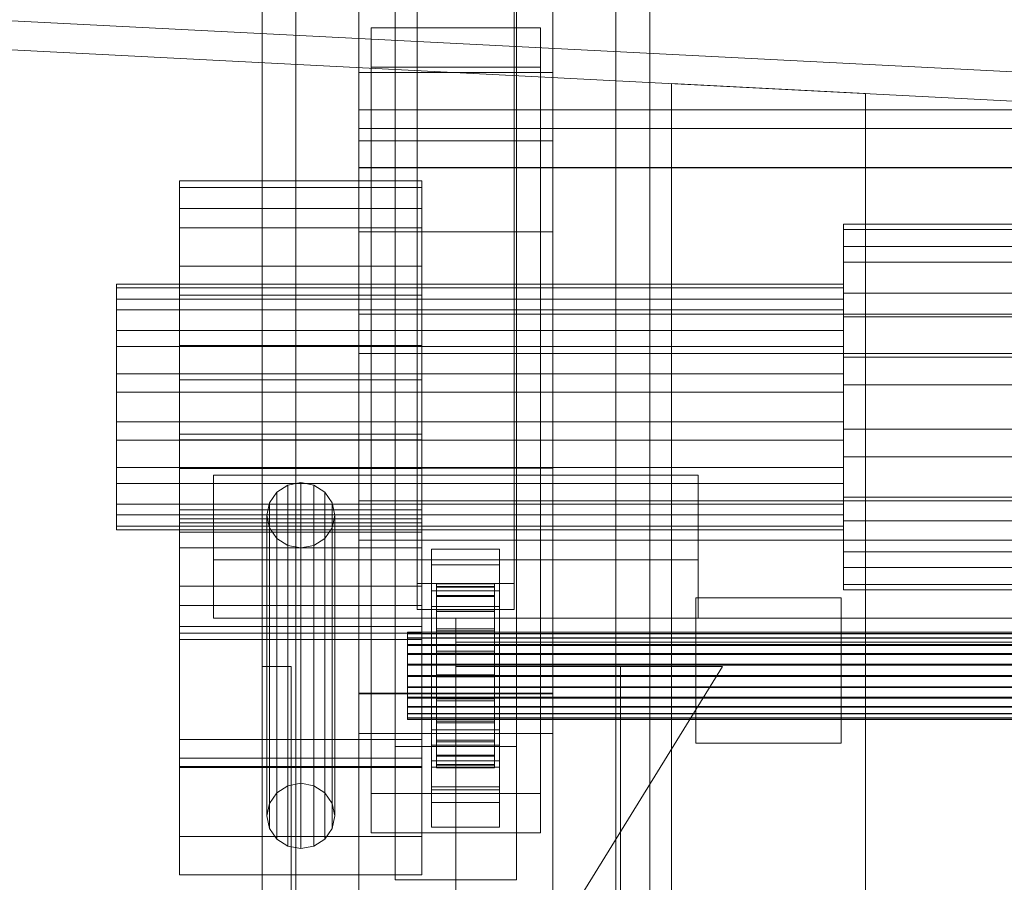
# Model space of a CAD drawing. Header units: millimetres. Extents: x -3490 to 61924, y -72580 to 6847.
# Tile 63 of 256: x -520 to -317, y -35858 to -35680. Entities that reach past the tile are written whole.
import ezdxf

# ---------------------------------------------------------------- set-up
doc = ezdxf.new("R2010")
doc.units = ezdxf.units.MM
for name, color, linetype, lineweight in [('COTAS_O', 1, 'Continuous', 0), ('COTAS_P', 1, 'Continuous', 0), ('frontal_C01', 7, 'Continuous', 0), ('frontal_C02', 7, 'Continuous', 0), ('frontal_C09', 7, 'Continuous', 0)]:
    doc.layers.add(name, color=color, linetype=linetype, lineweight=lineweight)
doc.dimstyles.new('R19_100', dxfattribs={"dimtxt": 250, "dimasz": 150, "dimexe": 150, "dimexo": 80, "dimgap": 100, "dimtad": 1, "dimtih": 1, "dimtoh": 1, "dimdsep": 46, "dimcen": 0.09, "dimadec": 0, "dimazin": 0, "dimtfac": 1, "dimtdec": 4, "dimtofl": 0, "dimtmove": 0, "dimatfit": 3, "dimfxl": 1, "dimtolj": 1, "dimtzin": 0, "dimarcsym": 0})

# ---------------------------------------------------------------- blocks, each defined once
blk = doc.blocks.new('DIM_R29_54')
at = {"layer": 'COTAS_P'}
for p, q in [((-2600, -35460), (-2645.93, -36358.83)), ((140, -35600), (94.07, -36498.83)), ((-2645.93, -36358.83), (-2493.82, -36321.54)), ((94.07, -36498.83), (-2645.93, -36358.83)), ((-2645.93, -36358.83), (-2498.42, -36411.42)), ((94.07, -36498.83), (-53.43, -36446.23)), ((94.07, -36498.83), (-58.03, -36536.11))]:
    blk.add_line(p, q, dxfattribs=at)
blk.add_text('2743.57 P', height=250, rotation=177.075, dxfattribs=at).set_placement((-1281.03, -36528.7))
blk = doc.blocks.new('DIM_R29_59')
at = {"layer": 'COTAS_O'}
for p, q in [((-1850, -34900), (-1850, -35600)), ((-150, -34900), (-150, -35600)), ((-1850, -35600), (-1700, -35555)), ((-150, -35600), (-300, -35555)), ((-150, -35600), (-1850, -35600)), ((-1850, -35600), (-1700, -35645)), ((-150, -35600), (-300, -35645))]:
    blk.add_line(p, q, dxfattribs=at)
blk.add_text('1700 O', height=250, rotation=180, dxfattribs=at).set_placement((-1000, -35700))
blk = doc.blocks.new('DIM_R29_63')
at = {"layer": 'COTAS_O'}
for p, q in [((-1480, -35300), (-1330, -35255)), ((490, -35300), (340, -35255)), ((-1480, -36000), (-1480, -35300)), ((-1480, -35300), (490, -35300)), ((-1480, -35300), (-1330, -35345)), ((490, -35300), (340, -35345)), ((490, -36000), (490, -35300))]:
    blk.add_line(p, q, dxfattribs=at)
blk.add_text('1970 O', height=250, dxfattribs=at).set_placement((-495, -35200))
blk = doc.blocks.new('DIM_R29_65')
at = {"layer": 'COTAS_O'}
for p, q in [((-1400, -35300), (-1250, -35255)), ((1400, -35300), (1250, -35255)), ((-1400, -36000), (-1400, -35300)), ((-1400, -35300), (1400, -35300)), ((-1400, -35300), (-1250, -35345)), ((1400, -35300), (1250, -35345)), ((1400, -36000), (1400, -35300))]:
    blk.add_line(p, q, dxfattribs=at)
blk.add_text('2800 O', height=250, dxfattribs=at).set_placement((0, -35200))

msp = doc.modelspace()

# ---------------------------------------------------------------- linework, layer by layer
at = {"layer": 'frontal_C01'}
for p, q in [((-470, -35975), (-470, -34599.343)), ((-463, -35975), (-463, -34599.343)), ((-397, -35975), (-397, -34599.343)), ((-390, -35975), (-390, -34599.343)), ((-470, -35975), (-470, -35273.382)), ((-463, -35975), (-463, -35273.382)), ((-397, -35975), (-397, -35273.382)), ((-390, -35975), (-390, -35273.382)), ((-442.5, -35830.021), (-442.5, -35348.555)), ((-417.5, -35348.555), (-417.5, -35830.021)), ((-442.5, -35857.548), (-442.5, -35376.083)), ((-417.5, -35857.548), (-417.5, -35376.083)), ((-450, -35705.117), (-450, -35381.578)), ((-410, -35705.117), (-410, -35381.578)), ((-450, -35819.138), (-450, -35616.933)), ((-410, -35616.933), (-410, -35819.138)), ((-438, -35796.387), (-438, -35644.646)), ((-418, -35644.646), (-418, -35796.387)), ((-438, -35650.038), (-438, -35801.779)), ((-418, -35801.779), (-418, -35650.038)), ((-450, -35702.525), (-450, -35664.006)), ((-450, -35868.431), (-450, -35666.226)), ((-450, -35705.117), (-450, -35666.598)), ((-450, -35827.343), (-450, -35666.598)), ((-410, -35868.431), (-410, -35666.226)), ((-410, -35666.598), (-410, -35705.117)), ((-410, -35666.598), (-410, -35827.343)), ((-450, -35672.095), (-450, -35710.613)), ((-447.5, -35689.902), (-447.5, -35681.813)), ((-447.5, -35681.813), (-412.5, -35681.813)), ((-447.5, -35839.74), (-447.5, -35681.813)), ((-412.5, -35681.813), (-412.5, -35689.902)), ((-412.5, -35681.813), (-412.5, -35839.74)), ((-412.5, -35689.902), (-447.5, -35689.902)), ((-447.5, -35847.829), (-447.5, -35689.902)), ((-412.5, -35847.829), (-412.5, -35689.902)), ((450, -35702.525), (-450, -35702.525)), ((-450, -35702.525), (-450, -35710.613)), ((-410, -35705.117), (-450, -35705.117)), ((-450, -35865.862), (-450, -35705.117)), ((-410, -35865.862), (-410, -35705.117)), ((-450, -35710.613), (450, -35710.613)), ((-487, -35719.036), (-487, -35713.336)), ((-487, -35713.336), (-487, -35714.741)), ((-437, -35713.336), (-487, -35713.336)), ((-437, -35714.741), (-437, -35713.336)), ((-437, -35713.336), (-437, -35719.036)), ((-487, -35714.741), (-487, -35723.035)), ((-437, -35714.741), (-487, -35714.741)), ((-437, -35723.035), (-437, -35714.741)), ((-487, -35730.973), (-487, -35719.036)), ((-437, -35719.036), (-487, -35719.036)), ((-437, -35719.036), (-437, -35730.973)), ((-487, -35723.035), (-487, -35736.957)), ((-437, -35723.035), (-487, -35723.035)), ((-437, -35736.957), (-437, -35723.035)), ((-350, -35726.88), (-350, -35722.272)), ((-350, -35722.272), (-350, -35723.407)), ((350, -35722.272), (-350, -35722.272)), ((-350, -35723.407), (-350, -35730.113)), ((350, -35723.407), (-350, -35723.407)), ((-350, -35736.531), (-350, -35726.88)), ((350, -35726.88), (-350, -35726.88)), ((-487, -35747.328), (-487, -35730.973)), ((-437, -35730.973), (-487, -35730.973)), ((-437, -35730.973), (-437, -35747.328)), ((-350, -35730.113), (-350, -35741.37)), ((350, -35730.113), (-350, -35730.113)), ((-500, -35737.775), (-500, -35734.682)), ((-500, -35734.682), (-500, -35735.444)), ((-350, -35734.682), (-500, -35734.682)), ((-500, -35735.444), (-500, -35739.945)), ((-350, -35735.444), (-500, -35735.444)), ((-350, -35735.444), (-350, -35734.682)), ((-350, -35734.682), (-350, -35737.775)), ((-350, -35739.945), (-350, -35735.444)), ((-487, -35736.957), (-487, -35754.387)), ((-437, -35736.957), (-487, -35736.957)), ((-437, -35754.387), (-437, -35736.957)), ((-350, -35749.755), (-350, -35736.531)), ((350, -35736.531), (-350, -35736.531)), ((-500, -35744.251), (-500, -35737.775)), ((-350, -35737.775), (-500, -35737.775)), ((-350, -35737.775), (-350, -35744.251)), ((-500, -35739.945), (-500, -35747.498)), ((-350, -35739.945), (-500, -35739.945)), ((-450, -35748.935), (-450, -35740.847)), ((-450, -35740.847), (450, -35740.847)), ((-450, -35779.365), (-450, -35740.847)), ((-350, -35747.498), (-350, -35739.945)), ((-350, -35741.37), (-350, -35755.462)), ((350, -35741.37), (-350, -35741.37)), ((-500, -35753.125), (-500, -35744.251)), ((-350, -35744.251), (-500, -35744.251)), ((-350, -35744.251), (-350, -35753.125)), ((-500, -35747.498), (-500, -35756.955)), ((-350, -35747.498), (-500, -35747.498)), ((-487, -35765.613), (-487, -35747.328)), ((-487, -35747.328), (-437, -35747.328)), ((-437, -35747.328), (-437, -35765.613)), ((-350, -35756.955), (-350, -35747.498)), ((450, -35748.935), (-450, -35748.935)), ((-450, -35748.935), (-450, -35787.454)), ((-350, -35764.538), (-350, -35749.755)), ((-350, -35749.755), (350, -35749.755)), ((-500, -35763.045), (-500, -35753.125)), ((-500, -35753.125), (-350, -35753.125)), ((-350, -35753.125), (-350, -35763.045)), ((-487, -35754.387), (-487, -35772.672)), ((-437, -35754.387), (-487, -35754.387)), ((-437, -35772.672), (-437, -35754.387)), ((-350, -35755.462), (-350, -35770.245)), ((350, -35755.462), (-350, -35755.462)), ((-500, -35756.955), (-500, -35766.875)), ((-350, -35756.955), (-500, -35756.955)), ((-350, -35766.875), (-350, -35756.955)), ((-500, -35772.502), (-500, -35763.045)), ((-350, -35763.045), (-500, -35763.045)), ((-350, -35763.045), (-350, -35772.502)), ((-487, -35783.043), (-487, -35765.613)), ((-437, -35765.613), (-487, -35765.613)), ((-437, -35765.613), (-437, -35783.043)), ((-350, -35778.63), (-350, -35764.538)), ((350, -35764.538), (-350, -35764.538)), ((-500, -35766.875), (-500, -35775.749)), ((-350, -35766.875), (-500, -35766.875)), ((-487, -35834.146), (-487, -35766.742)), ((-487, -35766.742), (-437, -35766.742)), ((-487, -35781.187), (-487, -35766.742)), ((-437, -35766.742), (-437, -35834.146)), ((-437, -35766.742), (-437, -35781.187)), ((-350, -35775.749), (-350, -35766.875)), ((-350, -35770.245), (-350, -35783.469)), ((350, -35770.245), (-350, -35770.245)), ((-500, -35780.055), (-500, -35772.502)), ((-350, -35772.502), (-500, -35772.502)), ((-487, -35772.672), (-487, -35789.027)), ((-437, -35772.672), (-487, -35772.672)), ((-480, -35791.525), (-480, -35774.027)), ((-480, -35774.027), (-380, -35774.027)), ((-480, -35803.525), (-480, -35774.027)), ((-437, -35789.027), (-437, -35772.672)), ((-380, -35774.027), (-380, -35791.525)), ((-380, -35774.027), (-380, -35803.525)), ((-350, -35772.502), (-350, -35780.055)), ((-500, -35775.749), (-500, -35782.225)), ((-350, -35775.749), (-500, -35775.749)), ((-464.679, -35776.114), (-466.95, -35777.575)), ((-462, -35775.601), (-464.679, -35776.114)), ((-464.679, -35838.126), (-464.679, -35776.114)), ((-459.321, -35776.114), (-462, -35775.601)), ((-462, -35837.613), (-462, -35775.601)), ((-457.05, -35777.575), (-459.321, -35776.114)), ((-459.321, -35838.126), (-459.321, -35776.114)), ((-350, -35782.225), (-350, -35775.749)), ((-466.95, -35777.575), (-468.467, -35779.762)), ((-466.95, -35839.587), (-466.95, -35777.575)), ((-455.533, -35779.762), (-457.05, -35777.575)), ((-457.05, -35839.587), (-457.05, -35777.575)), ((-500, -35784.556), (-500, -35780.055)), ((-350, -35780.055), (-500, -35780.055)), ((-487, -35828.562), (-487, -35780.031)), ((-487, -35780.031), (-437, -35780.031)), ((-487, -35785.809), (-487, -35780.031)), ((-468.467, -35779.762), (-469, -35782.342)), ((-468.467, -35841.774), (-468.467, -35779.762)), ((-455, -35782.342), (-455.533, -35779.762)), ((-455.533, -35841.774), (-455.533, -35779.762)), ((450, -35779.365), (-450, -35779.365)), ((-450, -35779.365), (-450, -35787.454)), ((-437, -35780.031), (-437, -35828.562)), ((-437, -35780.031), (-437, -35785.809)), ((-350, -35789.887), (-350, -35778.63)), ((350, -35778.63), (-350, -35778.63)), ((-350, -35780.055), (-350, -35784.556)), ((-500, -35782.225), (-500, -35785.318)), ((-350, -35782.225), (-500, -35782.225)), ((-437, -35781.187), (-487, -35781.187)), ((-487, -35781.187), (-487, -35848.591)), ((-469, -35782.342), (-468.467, -35784.921)), ((-469, -35844.353), (-469, -35782.342)), ((-455.533, -35784.921), (-455, -35782.342)), ((-455, -35782.342), (-455, -35844.353)), ((-437, -35848.591), (-437, -35781.187)), ((-350, -35785.318), (-350, -35782.225)), ((-487, -35796.965), (-487, -35783.043)), ((-437, -35783.043), (-487, -35783.043)), ((-487, -35832.414), (-487, -35783.883)), ((-487, -35783.883), (-437, -35783.883)), ((-487, -35807.957), (-487, -35783.883)), ((-437, -35783.043), (-437, -35796.965)), ((-437, -35783.883), (-437, -35832.414)), ((-437, -35783.883), (-437, -35807.957)), ((-350, -35783.469), (-350, -35793.12)), ((350, -35783.469), (-350, -35783.469)), ((-500, -35785.318), (-500, -35784.556)), ((-350, -35784.556), (-500, -35784.556)), ((-350, -35785.318), (-500, -35785.318)), ((-437, -35785.809), (-487, -35785.809)), ((-487, -35785.809), (-487, -35834.34)), ((-468.467, -35784.921), (-466.95, -35787.108)), ((-468.467, -35846.933), (-468.467, -35784.921)), ((-457.05, -35787.108), (-455.533, -35784.921)), ((-455.533, -35846.933), (-455.533, -35784.921)), ((-437, -35834.34), (-437, -35785.809)), ((-350, -35784.556), (-350, -35785.318)), ((-466.95, -35787.108), (-464.679, -35788.569)), ((-466.95, -35849.12), (-466.95, -35787.108)), ((-459.321, -35788.569), (-457.05, -35787.108)), ((-457.05, -35849.12), (-457.05, -35787.108)), ((-450, -35787.454), (450, -35787.454)), ((-487, -35789.027), (-487, -35800.964)), ((-437, -35789.027), (-487, -35789.027)), ((-464.679, -35788.569), (-462, -35789.083)), ((-464.679, -35850.581), (-464.679, -35788.569)), ((-462, -35789.083), (-459.321, -35788.569)), ((-462, -35851.094), (-462, -35789.083)), ((-459.321, -35850.581), (-459.321, -35788.569)), ((-437, -35800.964), (-437, -35789.027)), ((-435, -35792.535), (-435, -35789.3)), ((-435, -35789.3), (-421, -35789.3)), ((-435, -35829.745), (-435, -35789.3)), ((-421, -35789.3), (-421, -35792.535)), ((-421, -35789.3), (-421, -35829.745)), ((-350, -35796.593), (-350, -35789.887)), ((350, -35789.887), (-350, -35789.887)), ((-380, -35791.525), (-480, -35791.525)), ((-480, -35791.525), (-480, -35803.525)), ((-421, -35792.535), (-435, -35792.535)), ((-435, -35792.535), (-435, -35832.98)), ((-421, -35832.98), (-421, -35792.535)), ((-380, -35803.525), (-380, -35791.525)), ((-350, -35793.12), (-350, -35797.728)), ((350, -35793.12), (-350, -35793.12)), ((-418, -35796.387), (-438, -35796.387)), ((-438, -35796.387), (-438, -35801.779)), ((-434, -35806.454), (-434, -35796.455)), ((-434, -35796.455), (-434, -35797.047)), ((-434, -35796.455), (-422, -35796.455)), ((-434, -35797.157), (-434, -35796.455)), ((-422, -35797.047), (-422, -35796.455)), ((-422, -35796.455), (-422, -35806.454)), ((-422, -35796.455), (-422, -35797.157)), ((-418, -35801.779), (-418, -35796.387)), ((-350, -35797.728), (-350, -35796.593)), ((350, -35796.593), (-350, -35796.593)), ((-487, -35805.259), (-487, -35796.965)), ((-437, -35796.965), (-487, -35796.965)), ((-437, -35796.965), (-437, -35805.259)), ((-435, -35801.163), (-435, -35797.928)), ((-435, -35797.928), (-421, -35797.928)), ((-435, -35838.372), (-435, -35797.928)), ((-434, -35806.735), (-434, -35797.047)), ((-434, -35797.047), (-434, -35798.894)), ((-434, -35797.047), (-422, -35797.047)), ((-434, -35806.787), (-434, -35797.157)), ((-434, -35797.157), (-422, -35797.157)), ((-434, -35799.107), (-434, -35797.157)), ((-422, -35798.894), (-422, -35797.047)), ((-422, -35797.047), (-422, -35806.735)), ((-422, -35797.157), (-422, -35806.787)), ((-422, -35797.157), (-422, -35799.107)), ((-421, -35797.928), (-421, -35801.163)), ((-421, -35797.928), (-421, -35838.372)), ((350, -35797.728), (-350, -35797.728)), ((-434, -35807.61), (-434, -35798.894)), ((-434, -35798.894), (-434, -35801.869)), ((-434, -35798.894), (-422, -35798.894)), ((-434, -35807.71), (-434, -35799.107)), ((-434, -35799.107), (-422, -35799.107)), ((-434, -35802.17), (-434, -35799.107)), ((-422, -35801.869), (-422, -35798.894)), ((-422, -35798.894), (-422, -35807.61)), ((-422, -35799.107), (-422, -35807.71)), ((-422, -35799.107), (-422, -35802.17)), ((-487, -35800.964), (-487, -35806.664)), ((-437, -35800.964), (-487, -35800.964)), ((-438, -35801.779), (-418, -35801.779)), ((-437, -35806.664), (-437, -35800.964)), ((-421, -35801.163), (-435, -35801.163)), ((-435, -35801.163), (-435, -35841.608)), ((-434, -35809.019), (-434, -35801.869)), ((-434, -35801.869), (-434, -35805.77)), ((-434, -35801.869), (-422, -35801.869)), ((-434, -35809.161), (-434, -35802.17)), ((-434, -35802.17), (-422, -35802.17)), ((-434, -35806.139), (-434, -35802.17)), ((-422, -35805.77), (-422, -35801.869)), ((-422, -35801.869), (-422, -35809.019)), ((-422, -35802.17), (-422, -35809.161)), ((-422, -35802.17), (-422, -35806.139)), ((-421, -35841.608), (-421, -35801.163)), ((-480, -35803.525), (-380, -35803.525)), ((-430, -35803.525), (-430, -35808.525)), ((430, -35803.525), (-430, -35803.525)), ((-487, -35806.664), (-487, -35805.259)), ((-437, -35805.259), (-487, -35805.259)), ((-437, -35806.664), (-487, -35806.664)), ((-440, -35806.787), (-440, -35806.454)), ((-440, -35806.454), (-440, -35806.735)), ((-440, -35806.454), (440, -35806.454)), ((-440, -35806.735), (-440, -35807.61)), ((-440, -35806.735), (440, -35806.735)), ((-440, -35807.71), (-440, -35806.787)), ((-440, -35806.787), (440, -35806.787)), ((-437, -35805.259), (-437, -35806.664)), ((-434, -35810.867), (-434, -35805.77)), ((-434, -35805.77), (-434, -35810.331)), ((-434, -35805.77), (-422, -35805.77)), ((-434, -35811.041), (-434, -35806.139)), ((-434, -35806.139), (-422, -35806.139)), ((-434, -35810.742), (-434, -35806.139)), ((-434, -35806.735), (-434, -35806.454)), ((-422, -35806.454), (-434, -35806.454)), ((-434, -35806.454), (-434, -35806.787)), ((-434, -35807.61), (-434, -35806.735)), ((-422, -35806.735), (-434, -35806.735)), ((-422, -35806.787), (-434, -35806.787)), ((-434, -35806.787), (-434, -35807.71)), ((-422, -35810.331), (-422, -35805.77)), ((-422, -35805.77), (-422, -35810.867)), ((-422, -35806.139), (-422, -35811.041)), ((-422, -35806.139), (-422, -35810.742)), ((-422, -35806.454), (-422, -35806.735)), ((-422, -35806.787), (-422, -35806.454)), ((-422, -35806.735), (-422, -35807.61)), ((-422, -35807.71), (-422, -35806.787)), ((-437, -35807.957), (-487, -35807.957)), ((-487, -35807.957), (-487, -35856.488)), ((-440, -35807.61), (-440, -35809.019)), ((-440, -35807.61), (440, -35807.61)), ((-440, -35809.161), (-440, -35807.71)), ((-440, -35807.71), (440, -35807.71)), ((-437, -35856.488), (-437, -35807.957)), ((-434, -35809.019), (-434, -35807.61)), ((-422, -35807.61), (-434, -35807.61)), ((-422, -35807.71), (-434, -35807.71)), ((-434, -35807.71), (-434, -35809.161)), ((430, -35808.525), (-430, -35808.525)), ((-430, -35808.525), (-430, -35858.525)), ((-422, -35807.61), (-422, -35809.019)), ((-422, -35809.161), (-422, -35807.71)), ((-440, -35809.019), (-440, -35810.867)), ((-440, -35809.019), (440, -35809.019)), ((-440, -35811.041), (-440, -35809.161)), ((-440, -35809.161), (440, -35809.161)), ((-440, -35810.867), (-440, -35813.027)), ((-440, -35810.867), (440, -35810.867)), ((-434, -35810.867), (-434, -35809.019)), ((-422, -35809.019), (-434, -35809.019)), ((-422, -35809.161), (-434, -35809.161)), ((-434, -35809.161), (-434, -35811.041)), ((-434, -35810.331), (-434, -35813.027)), ((-422, -35810.331), (-434, -35810.331)), ((-434, -35810.331), (-434, -35815.241)), ((-434, -35813.222), (-434, -35810.742)), ((-434, -35810.742), (-422, -35810.742)), ((-434, -35815.666), (-434, -35810.742)), ((-434, -35813.027), (-434, -35810.867)), ((-422, -35810.867), (-434, -35810.867)), ((-422, -35809.019), (-422, -35810.867)), ((-422, -35811.041), (-422, -35809.161)), ((-422, -35813.027), (-422, -35810.331)), ((-422, -35815.241), (-422, -35810.331)), ((-422, -35810.742), (-422, -35813.222)), ((-422, -35810.742), (-422, -35815.666)), ((-422, -35810.867), (-422, -35813.027)), ((-440, -35813.222), (-440, -35811.041)), ((-440, -35811.041), (440, -35811.041)), ((-422, -35811.041), (-434, -35811.041)), ((-434, -35811.041), (-434, -35813.222)), ((-422, -35813.222), (-422, -35811.041)), ((-470, -35902.568), (-470, -35813.525)), ((-470, -35813.525), (-464, -35813.525)), ((-464, -35902.568), (-464, -35813.525)), ((-440, -35813.027), (-440, -35815.353)), ((440, -35813.027), (-440, -35813.027)), ((-440, -35815.554), (-440, -35813.222)), ((-440, -35813.222), (440, -35813.222)), ((-434, -35813.027), (-422, -35813.027)), ((-434, -35815.353), (-434, -35813.027)), ((-422, -35813.222), (-434, -35813.222)), ((-434, -35813.222), (-434, -35815.554)), ((-430, -35902.568), (-375, -35813.525)), ((-375, -35813.525), (-430, -35813.525)), ((-430, -35813.525), (-430, -35902.568)), ((-422, -35813.027), (-422, -35815.353)), ((-422, -35815.554), (-422, -35813.222)), ((-396, -35902.568), (-396, -35813.525)), ((-396, -35813.525), (-390, -35813.525)), ((-390, -35902.568), (-390, -35813.525)), ((-440, -35815.353), (-440, -35817.686)), ((-440, -35815.353), (440, -35815.353)), ((-440, -35817.88), (-440, -35815.554)), ((-440, -35815.554), (440, -35815.554)), ((-434, -35815.353), (-434, -35815.241)), ((-434, -35815.241), (-434, -35820.166)), ((-434, -35815.241), (-422, -35815.241)), ((-434, -35817.686), (-434, -35815.353)), ((-422, -35815.353), (-434, -35815.353)), ((-434, -35815.554), (-434, -35815.666)), ((-422, -35815.554), (-434, -35815.554)), ((-434, -35815.554), (-434, -35817.88)), ((-434, -35815.666), (-422, -35815.666)), ((-434, -35820.576), (-434, -35815.666)), ((-422, -35820.166), (-422, -35815.241)), ((-422, -35815.241), (-422, -35815.353)), ((-422, -35815.353), (-422, -35817.686)), ((-422, -35815.666), (-422, -35815.554)), ((-422, -35817.88), (-422, -35815.554)), ((-422, -35815.666), (-422, -35820.576)), ((-440, -35817.686), (-440, -35819.866)), ((-440, -35817.686), (440, -35817.686)), ((-440, -35820.041), (-440, -35817.88)), ((-440, -35817.88), (440, -35817.88)), ((-434, -35819.866), (-434, -35817.686)), ((-434, -35817.686), (-434, -35820.166)), ((-422, -35817.686), (-434, -35817.686)), ((-434, -35817.88), (-434, -35820.576)), ((-422, -35817.88), (-434, -35817.88)), ((-434, -35817.88), (-434, -35820.041)), ((-422, -35820.166), (-422, -35817.686)), ((-422, -35817.686), (-422, -35819.866)), ((-422, -35820.576), (-422, -35817.88)), ((-422, -35820.041), (-422, -35817.88)), ((-410, -35819.005), (-450, -35819.005)), ((-450, -35819.005), (-450, -35868.564)), ((-450, -35898.861), (-450, -35819.005)), ((-450, -35868.431), (-450, -35819.138)), ((-450, -35819.138), (-410, -35819.138)), ((-440, -35819.866), (-440, -35821.746)), ((-440, -35819.866), (440, -35819.866)), ((-440, -35821.889), (-440, -35820.041)), ((-440, -35820.041), (440, -35820.041)), ((-434, -35821.746), (-434, -35819.866)), ((-434, -35819.866), (-434, -35824.769)), ((-422, -35819.866), (-434, -35819.866)), ((-434, -35820.041), (-434, -35825.137)), ((-422, -35820.041), (-434, -35820.041)), ((-434, -35820.041), (-434, -35821.889)), ((-434, -35820.166), (-434, -35824.769)), ((-434, -35820.166), (-422, -35820.166)), ((-434, -35820.576), (-422, -35820.576)), ((-434, -35825.137), (-434, -35820.576)), ((-422, -35824.769), (-422, -35819.866)), ((-422, -35819.866), (-422, -35821.746)), ((-422, -35825.137), (-422, -35820.041)), ((-422, -35821.889), (-422, -35820.041)), ((-422, -35824.769), (-422, -35820.166)), ((-422, -35820.576), (-422, -35825.137)), ((-410, -35868.564), (-410, -35819.005)), ((-410, -35819.005), (-410, -35898.861)), ((-410, -35819.138), (-410, -35868.431)), ((-440, -35821.746), (-440, -35823.197)), ((-440, -35821.746), (440, -35821.746)), ((-440, -35823.298), (-440, -35821.889)), ((-440, -35821.889), (440, -35821.889)), ((-434, -35823.197), (-434, -35821.746)), ((-434, -35821.746), (-434, -35828.738)), ((-422, -35821.746), (-434, -35821.746)), ((-434, -35821.889), (-434, -35829.038)), ((-422, -35821.889), (-434, -35821.889)), ((-434, -35821.889), (-434, -35823.298)), ((-422, -35828.738), (-422, -35821.746)), ((-422, -35821.746), (-422, -35823.197)), ((-422, -35829.038), (-422, -35821.889)), ((-422, -35823.298), (-422, -35821.889)), ((-440, -35823.197), (-440, -35824.12)), ((-440, -35823.197), (440, -35823.197)), ((-440, -35824.173), (-440, -35823.298)), ((-440, -35823.298), (440, -35823.298)), ((-440, -35824.12), (-440, -35824.453)), ((-440, -35824.12), (440, -35824.12)), ((-440, -35824.453), (-440, -35824.173)), ((-440, -35824.173), (440, -35824.173)), ((-440, -35824.453), (440, -35824.453)), ((-434, -35824.12), (-434, -35823.197)), ((-434, -35823.197), (-434, -35831.801)), ((-422, -35823.197), (-434, -35823.197)), ((-434, -35823.298), (-434, -35832.014)), ((-422, -35823.298), (-434, -35823.298)), ((-434, -35823.298), (-434, -35824.173)), ((-434, -35824.453), (-434, -35824.12)), ((-434, -35824.12), (-434, -35833.75)), ((-422, -35824.12), (-434, -35824.12)), ((-434, -35824.173), (-434, -35833.86)), ((-422, -35824.173), (-434, -35824.173)), ((-434, -35824.173), (-434, -35824.453)), ((-434, -35824.453), (-434, -35834.453)), ((-422, -35824.453), (-434, -35824.453)), ((-434, -35824.769), (-434, -35828.738)), ((-434, -35824.769), (-422, -35824.769)), ((-422, -35831.801), (-422, -35823.197)), ((-422, -35823.197), (-422, -35824.12)), ((-422, -35832.014), (-422, -35823.298)), ((-422, -35824.173), (-422, -35823.298)), ((-422, -35833.75), (-422, -35824.12)), ((-422, -35824.12), (-422, -35824.453)), ((-422, -35833.86), (-422, -35824.173)), ((-422, -35824.453), (-422, -35824.173)), ((-422, -35834.453), (-422, -35824.453)), ((-422, -35828.738), (-422, -35824.769)), ((-435, -35838.988), (-435, -35826.586)), ((-435, -35826.586), (-421, -35826.586)), ((-435, -35834.29), (-435, -35826.586)), ((-434, -35825.137), (-422, -35825.137)), ((-434, -35829.038), (-434, -35825.137)), ((-422, -35825.137), (-422, -35829.038)), ((-421, -35826.586), (-421, -35838.988)), ((-421, -35826.586), (-421, -35834.29)), ((-437, -35828.562), (-487, -35828.562)), ((-487, -35828.562), (-487, -35834.34)), ((-450, -35865.862), (-450, -35827.343)), ((-450, -35827.343), (-410, -35827.343)), ((-437, -35834.34), (-437, -35828.562)), ((-434, -35828.738), (-434, -35831.801)), ((-434, -35828.738), (-422, -35828.738)), ((-434, -35829.038), (-422, -35829.038)), ((-434, -35832.014), (-434, -35829.038)), ((-422, -35831.801), (-422, -35828.738)), ((-422, -35829.038), (-422, -35832.014)), ((-410, -35827.343), (-410, -35865.862)), ((-442.5, -35857.548), (-442.5, -35830.021)), ((-442.5, -35830.021), (-417.5, -35830.021)), ((-421, -35829.745), (-435, -35829.745)), ((-435, -35829.745), (-435, -35832.98)), ((-421, -35832.98), (-421, -35829.745)), ((-417.5, -35830.021), (-417.5, -35857.548)), ((-437, -35832.414), (-487, -35832.414)), ((-487, -35832.414), (-487, -35856.488)), ((-437, -35856.488), (-437, -35832.414)), ((-435, -35832.98), (-421, -35832.98)), ((-434, -35831.801), (-434, -35833.75)), ((-434, -35831.801), (-422, -35831.801)), ((-434, -35832.014), (-422, -35832.014)), ((-434, -35833.86), (-434, -35832.014)), ((-422, -35833.75), (-422, -35831.801)), ((-422, -35832.014), (-422, -35833.86)), ((-437, -35834.146), (-487, -35834.146)), ((-487, -35834.146), (-487, -35848.591)), ((-487, -35834.34), (-437, -35834.34)), ((-437, -35848.591), (-437, -35834.146)), ((-421, -35834.29), (-435, -35834.29)), ((-435, -35834.29), (-435, -35846.692)), ((-434, -35833.75), (-434, -35834.453)), ((-434, -35833.75), (-422, -35833.75)), ((-434, -35833.86), (-422, -35833.86)), ((-434, -35834.453), (-434, -35833.86)), ((-434, -35834.453), (-422, -35834.453)), ((-422, -35834.453), (-422, -35833.75)), ((-422, -35833.86), (-422, -35834.453)), ((-421, -35846.692), (-421, -35834.29)), ((-466.95, -35839.587), (-464.679, -35838.126)), ((-464.679, -35838.126), (-462, -35837.613)), ((-462, -35837.613), (-459.321, -35838.126)), ((-459.321, -35838.126), (-457.05, -35839.587)), ((-421, -35838.372), (-435, -35838.372)), ((-435, -35838.372), (-435, -35841.608)), ((-421, -35838.988), (-435, -35838.988)), ((-435, -35838.988), (-435, -35846.692)), ((-421, -35841.608), (-421, -35838.372)), ((-421, -35846.692), (-421, -35838.988)), ((-468.467, -35841.774), (-466.95, -35839.587)), ((-457.05, -35839.587), (-455.533, -35841.774)), ((-412.5, -35839.74), (-447.5, -35839.74)), ((-447.5, -35839.74), (-447.5, -35847.829)), ((-412.5, -35847.829), (-412.5, -35839.74)), ((-469, -35844.353), (-468.467, -35841.774)), ((-455.533, -35841.774), (-455, -35844.353)), ((-435, -35841.608), (-421, -35841.608)), ((-468.467, -35846.933), (-469, -35844.353)), ((-455, -35844.353), (-455.533, -35846.933)), ((-466.95, -35849.12), (-468.467, -35846.933)), ((-455.533, -35846.933), (-457.05, -35849.12)), ((-435, -35846.692), (-421, -35846.692)), ((-487, -35848.591), (-437, -35848.591)), ((-464.679, -35850.581), (-466.95, -35849.12)), ((-457.05, -35849.12), (-459.321, -35850.581)), ((-447.5, -35847.829), (-412.5, -35847.829)), ((-462, -35851.094), (-464.679, -35850.581)), ((-459.321, -35850.581), (-462, -35851.094)), ((-487, -35856.488), (-437, -35856.488)), ((-417.5, -35857.548), (-442.5, -35857.548))]:
    msp.add_line(p, q, dxfattribs=at)
at = {"layer": 'frontal_C02'}
for p, q in [((-470, -35975), (-470, -33530.372)), ((-463, -35975), (-463, -33530.372)), ((-397, -35975), (-397, -33530.372)), ((-390, -35975), (-390, -33530.372)), ((-470, -35975), (-470, -34035.57)), ((-463, -35975), (-463, -34035.57)), ((-397, -35975), (-397, -34035.57)), ((-390, -35975), (-390, -34035.57)), ((-470, -35975), (-470, -34840.309)), ((-463, -35975), (-463, -34840.309)), ((-397, -35975), (-397, -34840.309)), ((-390, -35975), (-390, -34840.309)), ((-450, -35690.978), (-450, -35513.28)), ((-410, -35690.978), (-410, -35513.28)), ((-450, -35723.904), (-450, -35588.205)), ((-410, -35588.205), (-410, -35723.904)), ((-470, -35975), (-470, -35605.585)), ((-463, -35975), (-463, -35605.585)), ((-397, -35975), (-397, -35605.585)), ((-390, -35975), (-390, -35605.585)), ((-450, -35772.598), (-450, -35636.9)), ((-410, -35772.598), (-410, -35636.9)), ((-450, -35690.978), (-450, -35652.796)), ((-410, -35652.796), (-410, -35690.978)), ((-450, -35698.723), (-450, -35665.314)), ((-450, -35677.236), (-450, -35710.645)), ((-410, -35690.978), (-450, -35690.978)), ((450, -35698.723), (-450, -35698.723)), ((-450, -35698.723), (-450, -35710.645)), ((-450, -35710.645), (450, -35710.645)), ((-450, -35772.598), (-450, -35723.904)), ((-450, -35723.904), (-410, -35723.904)), ((-410, -35723.904), (-410, -35772.598)), ((-410, -35772.598), (-450, -35772.598))]:
    msp.add_line(p, q, dxfattribs=at)
at = {"layer": 'frontal_C09'}
for p, q in [((204.092, -35717.423), (-2675.726, -35570.279)), ((203.785, -35723.416), (-2676.032, -35576.272)), ((34.007, -35714.741), (-1162.432, -35653.609)), ((-385.472, -35693.308), (-345.472, -35695.351)), ((-385.472, -35988), (-385.472, -35693.308)), ((-345.472, -35988), (-345.472, -35695.351)), ((-380.472, -35829.33), (-380.472, -35799.33)), ((-380.472, -35799.33), (-350.472, -35799.33)), ((-350.472, -35799.33), (-350.472, -35829.33)), ((-350.472, -35829.33), (-380.472, -35829.33))]:
    msp.add_line(p, q, dxfattribs=at)

# ---------------------------------------------------------------- dimensions: what is measured, and where the dimension line sits
at = {"layer": 'COTAS_O'}
for p1, p2, picture, middle in [((-150, -34900), (-1850, -34900), 'DIM_R29_59', (-1000, -35600)), ((-1480, -36000), (490, -36000), 'DIM_R29_63', (-495, -35300)), ((-1400, -36000), (1400, -36000), 'DIM_R29_65', (0, -35300))]:
    dim = msp.add_aligned_dim(p1=p1, p2=p2, distance=700, text='<> O', dimstyle='R19_100', dxfattribs=at)
    dim.commit()
    dim.dimension.update_dxf_attribs({"geometry": picture, "text_midpoint": middle})
at = {"layer": 'COTAS_P'}
dim = msp.add_aligned_dim(p1=(140, -35600), p2=(-2600, -35460), distance=900, text='<> P', dimstyle='R19_100', dxfattribs=at)
dim.commit()
dim.dimension.update_dxf_attribs({"geometry": 'DIM_R29_54', "text_midpoint": (-1275.925, -36428.827)})

doc.saveas('drawing.dxf')
